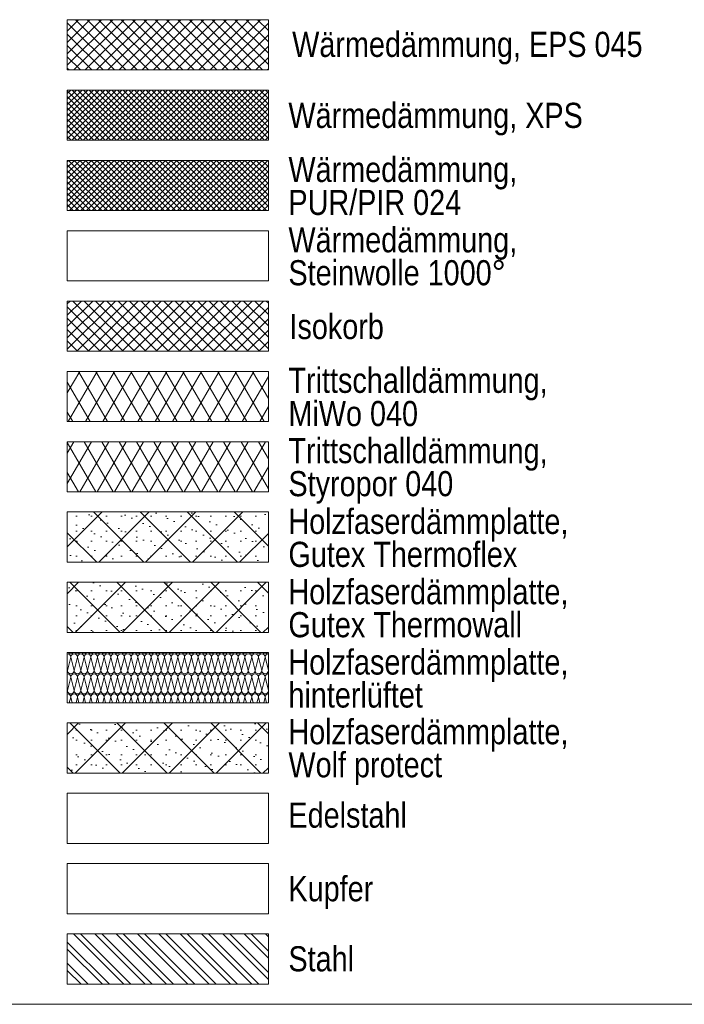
# Model space of a CAD drawing. Header units: metres. Extents: x -79 to 740, y -195 to 69.
# Tile 193 of 200: x 731.61 to 734.92, y -188.66 to -183.76. Entities that reach past the tile are written whole.
import ezdxf

# ---------------------------------------------------------------- set-up
doc = ezdxf.new("R2010")
doc.units = ezdxf.units.M
doc.header["$MEASUREMENT"] = 0
for name, color, linetype in [('00 Linien_Kreise_Splines', 7, 'Continuous'), ('Neubau_00 Schraffuren', 7, 'Continuous'), ('Neubau_90 Allgemein Beschriftung', 7, 'Continuous')]:
    doc.layers.add(name, color=color, linetype=linetype)
doc.styles.add('ERSTELLTER_STIL_2', font='ARIALN.TTF')
pattern_1 = [(45, (711.816493, -194.516433), (-0.014142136, 0.014142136), []), (135, (711.816493, -194.516433), (0.014142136, 0.014142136), [])]
pattern_2 = [(60, (711.81649, -194.51643), (-0.0649519, 0.0375), []), (120, (711.81649, -194.51643), (0.0649519, 0.0375), [])]
pattern_3 = [(45, (711.816493, -194.516433), (-0.02828427, 0.02828427), []), (135, (711.816493, -194.516433), (0.02828427, 0.02828427), [])]
pattern_4 = [(45, (711.8165, -194.51643), (-0.1166726, 0.1166726), []), (135, (711.8165, -194.51643), (0.1166726, 0.1166726), []), (90, (711.69982, -194.39976), (-0.07425, 0), [0, -0.0495, 0, -0.07425]), (155, (711.81649, -194.28309), (0.0313794, 0.06729335), [0, -0.0363, 0, -0.0627])]

# ---------------------------------------------------------------- blocks, each defined once
blk = doc.blocks.new('*X648', base_point=(711.8165, -194.5164))
at = {"layer": 'Neubau_00 Schraffuren', "color": 8, "linetype": 'Continuous', "lineweight": 18}
for p, q in [((731.8498, -186.9998), (731.8665, -186.9331)), ((731.8832, -186.9998), (731.8665, -186.9331)), ((731.8832, -186.9998), (731.8998, -186.9331)), ((731.9165, -186.9998), (731.8998, -186.9331)), ((731.9165, -186.9998), (731.9332, -186.9331)), ((731.9498, -186.9998), (731.9332, -186.9331)), ((731.9498, -186.9998), (731.9665, -186.9331)), ((731.9832, -186.9998), (731.9665, -186.9331)), ((731.9832, -186.9998), (731.9998, -186.9331)), ((732.0165, -186.9998), (731.9998, -186.9331)), ((732.0165, -186.9998), (732.0332, -186.9331)), ((732.0498, -186.9998), (732.0332, -186.9331)), ((732.0498, -186.9998), (732.0665, -186.9331)), ((732.0832, -186.9998), (732.0665, -186.9331)), ((732.0832, -186.9998), (732.0998, -186.9331)), ((732.1165, -186.9998), (732.0998, -186.9331)), ((732.1165, -186.9998), (732.1332, -186.9331)), ((732.1498, -186.9998), (732.1332, -186.9331)), ((732.1498, -186.9998), (732.1665, -186.9331)), ((732.1832, -186.9998), (732.1665, -186.9331)), ((732.1832, -186.9998), (732.1998, -186.9331)), ((732.2165, -186.9998), (732.1998, -186.9331)), ((732.2165, -186.9998), (732.2332, -186.9331)), ((732.2498, -186.9998), (732.2332, -186.9331)), ((732.2498, -186.9998), (732.2665, -186.9331)), ((732.2832, -186.9998), (732.2665, -186.9331)), ((732.2832, -186.9998), (732.2998, -186.9331)), ((732.3165, -186.9998), (732.2998, -186.9331)), ((732.3165, -186.9998), (732.3332, -186.9331)), ((732.3498, -186.9998), (732.3332, -186.9331)), ((732.3498, -186.9998), (732.3665, -186.9331)), ((732.3832, -186.9998), (732.3665, -186.9331)), ((732.3832, -186.9998), (732.3998, -186.9331)), ((732.4165, -186.9998), (732.3998, -186.9331)), ((732.4165, -186.9998), (732.4332, -186.9331)), ((732.4498, -186.9998), (732.4332, -186.9331)), ((732.4498, -186.9998), (732.4665, -186.9331)), ((732.4832, -186.9998), (732.4665, -186.9331)), ((732.4832, -186.9998), (732.4998, -186.9331)), ((732.5165, -186.9998), (732.4998, -186.9331)), ((732.5165, -186.9998), (732.5332, -186.9331)), ((732.5498, -186.9998), (732.5332, -186.9331)), ((732.5498, -186.9998), (732.5665, -186.9331)), ((732.5832, -186.9998), (732.5665, -186.9331)), ((732.5832, -186.9998), (732.5998, -186.9331)), ((732.6165, -186.9998), (732.5998, -186.9331)), ((732.6165, -186.9998), (732.6332, -186.9331)), ((732.6498, -186.9998), (732.6332, -186.9331)), ((732.6498, -186.9998), (732.6665, -186.9331)), ((732.6832, -186.9998), (732.6665, -186.9331)), ((732.6832, -186.9998), (732.6998, -186.9331)), ((732.7165, -186.9998), (732.6998, -186.9331)), ((732.7165, -186.9998), (732.7332, -186.9331)), ((732.7498, -186.9998), (732.7332, -186.9331)), ((732.7498, -186.9998), (732.7665, -186.9331)), ((732.7832, -186.9998), (732.7665, -186.9331)), ((732.7832, -186.9998), (732.7998, -186.9331)), ((732.8165, -186.9998), (732.7998, -186.9331)), ((732.8165, -186.9998), (732.8332, -186.9331)), ((732.8494, -186.998), (732.8332, -186.9331)), ((731.8498, -186.9998), (731.8494, -186.998)), ((731.8498, -187.0998), (731.8665, -187.0331)), ((731.8832, -187.0998), (731.8665, -187.0331)), ((731.8832, -187.0998), (731.8998, -187.0331)), ((731.9165, -187.0998), (731.8998, -187.0331)), ((731.9165, -187.0998), (731.9332, -187.0331)), ((731.9498, -187.0998), (731.9332, -187.0331)), ((731.9498, -187.0998), (731.9665, -187.0331)), ((731.9832, -187.0998), (731.9665, -187.0331)), ((731.9832, -187.0998), (731.9998, -187.0331)), ((732.0165, -187.0998), (731.9998, -187.0331)), ((732.0165, -187.0998), (732.0332, -187.0331)), ((732.0498, -187.0998), (732.0332, -187.0331)), ((732.0498, -187.0998), (732.0665, -187.0331)), ((732.0832, -187.0998), (732.0665, -187.0331)), ((732.0832, -187.0998), (732.0998, -187.0331)), ((732.1165, -187.0998), (732.0998, -187.0331)), ((732.1165, -187.0998), (732.1332, -187.0331)), ((732.1498, -187.0998), (732.1332, -187.0331)), ((732.1498, -187.0998), (732.1665, -187.0331)), ((732.1832, -187.0998), (732.1665, -187.0331)), ((732.1832, -187.0998), (732.1998, -187.0331)), ((732.2165, -187.0998), (732.1998, -187.0331)), ((732.2165, -187.0998), (732.2332, -187.0331)), ((732.2498, -187.0998), (732.2332, -187.0331)), ((732.2498, -187.0998), (732.2665, -187.0331)), ((732.2832, -187.0998), (732.2665, -187.0331)), ((732.2832, -187.0998), (732.2998, -187.0331)), ((732.3165, -187.0998), (732.2998, -187.0331)), ((732.3165, -187.0998), (732.3332, -187.0331)), ((732.3498, -187.0998), (732.3332, -187.0331)), ((732.3498, -187.0998), (732.3665, -187.0331)), ((732.3832, -187.0998), (732.3665, -187.0331)), ((732.3832, -187.0998), (732.3998, -187.0331)), ((732.4165, -187.0998), (732.3998, -187.0331)), ((732.4165, -187.0998), (732.4332, -187.0331)), ((732.4498, -187.0998), (732.4332, -187.0331)), ((732.4498, -187.0998), (732.4665, -187.0331)), ((732.4832, -187.0998), (732.4665, -187.0331)), ((732.4832, -187.0998), (732.4998, -187.0331)), ((732.5165, -187.0998), (732.4998, -187.0331)), ((732.5165, -187.0998), (732.5332, -187.0331)), ((732.5498, -187.0998), (732.5332, -187.0331)), ((732.5498, -187.0998), (732.5665, -187.0331)), ((732.5832, -187.0998), (732.5665, -187.0331)), ((732.5832, -187.0998), (732.5998, -187.0331)), ((732.6165, -187.0998), (732.5998, -187.0331)), ((732.6165, -187.0998), (732.6332, -187.0331)), ((732.6498, -187.0998), (732.6332, -187.0331)), ((732.6498, -187.0998), (732.6665, -187.0331)), ((732.6832, -187.0998), (732.6665, -187.0331)), ((732.6832, -187.0998), (732.6998, -187.0331)), ((732.7165, -187.0998), (732.6998, -187.0331)), ((732.7165, -187.0998), (732.7332, -187.0331)), ((732.7498, -187.0998), (732.7332, -187.0331)), ((732.7498, -187.0998), (732.7665, -187.0331)), ((732.7832, -187.0998), (732.7665, -187.0331)), ((732.7832, -187.0998), (732.7998, -187.0331)), ((732.8165, -187.0998), (732.7998, -187.0331)), ((732.8165, -187.0998), (732.8332, -187.0331)), ((732.8494, -187.098), (732.8332, -187.0331)), ((731.8498, -187.0998), (731.8494, -187.098)), ((731.8595, -187.161), (731.8665, -187.1331)), ((731.8735, -187.161), (731.8665, -187.1331)), ((731.8928, -187.161), (731.8998, -187.1331)), ((731.9068, -187.161), (731.8998, -187.1331)), ((731.9262, -187.161), (731.9332, -187.1331)), ((731.9401, -187.161), (731.9332, -187.1331)), ((731.9595, -187.161), (731.9665, -187.1331)), ((731.9735, -187.161), (731.9665, -187.1331)), ((731.9928, -187.161), (731.9998, -187.1331)), ((732.0068, -187.161), (731.9998, -187.1331)), ((732.0262, -187.161), (732.0332, -187.1331)), ((732.0401, -187.161), (732.0332, -187.1331)), ((732.0595, -187.161), (732.0665, -187.1331)), ((732.0735, -187.161), (732.0665, -187.1331)), ((732.0928, -187.161), (732.0998, -187.1331)), ((732.1068, -187.161), (732.0998, -187.1331)), ((732.1262, -187.161), (732.1332, -187.1331)), ((732.1401, -187.161), (732.1332, -187.1331)), ((732.1595, -187.161), (732.1665, -187.1331)), ((732.1735, -187.161), (732.1665, -187.1331)), ((732.1928, -187.161), (732.1998, -187.1331)), ((732.2068, -187.161), (732.1998, -187.1331)), ((732.2262, -187.161), (732.2332, -187.1331)), ((732.2401, -187.161), (732.2332, -187.1331)), ((732.2595, -187.161), (732.2665, -187.1331)), ((732.2735, -187.161), (732.2665, -187.1331)), ((732.2928, -187.161), (732.2998, -187.1331)), ((732.3068, -187.161), (732.2998, -187.1331)), ((732.3262, -187.161), (732.3332, -187.1331)), ((732.3401, -187.161), (732.3332, -187.1331)), ((732.3595, -187.161), (732.3665, -187.1331)), ((732.3735, -187.161), (732.3665, -187.1331)), ((732.3928, -187.161), (732.3998, -187.1331)), ((732.4068, -187.161), (732.3998, -187.1331)), ((732.4262, -187.161), (732.4332, -187.1331)), ((732.4401, -187.161), (732.4332, -187.1331)), ((732.4595, -187.161), (732.4665, -187.1331)), ((732.4735, -187.161), (732.4665, -187.1331)), ((732.4928, -187.161), (732.4998, -187.1331)), ((732.5068, -187.161), (732.4998, -187.1331)), ((732.5262, -187.161), (732.5332, -187.1331)), ((732.5401, -187.161), (732.5332, -187.1331)), ((732.5595, -187.161), (732.5665, -187.1331)), ((732.5735, -187.161), (732.5665, -187.1331)), ((732.5928, -187.161), (732.5998, -187.1331)), ((732.6068, -187.161), (732.5998, -187.1331)), ((732.6262, -187.161), (732.6332, -187.1331)), ((732.6401, -187.161), (732.6332, -187.1331)), ((732.6595, -187.161), (732.6665, -187.1331)), ((732.6735, -187.161), (732.6665, -187.1331)), ((732.6928, -187.161), (732.6998, -187.1331)), ((732.7068, -187.161), (732.6998, -187.1331)), ((732.7262, -187.161), (732.7332, -187.1331)), ((732.7401, -187.161), (732.7332, -187.1331)), ((732.7595, -187.161), (732.7665, -187.1331)), ((732.7735, -187.161), (732.7665, -187.1331)), ((732.7928, -187.161), (732.7998, -187.1331)), ((732.8068, -187.161), (732.7998, -187.1331)), ((732.8262, -187.161), (732.8332, -187.1331)), ((732.8401, -187.161), (732.8332, -187.1331))]:
    blk.add_line(p, q, dxfattribs=at)
for centre, start, end in [((731.8498, -186.9331), 90, 91.5324), ((731.8498, -186.9331), 0, 90), ((731.8665, -186.8998), 222.4206, 270), ((731.8665, -186.8998), 270, 317.5794), ((731.8832, -186.9331), 90, 180), ((731.8832, -186.9331), 0, 90), ((731.8998, -186.8998), 222.4206, 270), ((731.8998, -186.8998), 270, 317.5794), ((731.9165, -186.9331), 90, 180), ((731.9165, -186.9331), 0, 90), ((731.9332, -186.8998), 222.4206, 270), ((731.9332, -186.8998), 270, 317.5794), ((731.9498, -186.9331), 90, 180), ((731.9498, -186.9331), 0, 90), ((731.9665, -186.8998), 222.4206, 270), ((731.9665, -186.8998), 270, 317.5794), ((731.9832, -186.9331), 90, 180), ((731.9832, -186.9331), 0, 90), ((731.9998, -186.8998), 222.4206, 270), ((731.9998, -186.8998), 270, 317.5794), ((732.0165, -186.9331), 90, 180), ((732.0165, -186.9331), 0, 90), ((732.0332, -186.8998), 222.4206, 270), ((732.0332, -186.8998), 270, 317.5794), ((732.0498, -186.9331), 90, 180), ((732.0498, -186.9331), 0, 90), ((732.0665, -186.8998), 222.4206, 270), ((732.0665, -186.8998), 270, 317.5794), ((732.0832, -186.9331), 90, 180), ((732.0832, -186.9331), 0, 90), ((732.0998, -186.8998), 222.4206, 270), ((732.0998, -186.8998), 270, 317.5794), ((732.1165, -186.9331), 90, 180), ((732.1165, -186.9331), 0, 90), ((732.1332, -186.8998), 222.4206, 270), ((732.1332, -186.8998), 270, 317.5794), ((732.1498, -186.9331), 90, 180), ((732.1498, -186.9331), 0, 90), ((732.1665, -186.8998), 222.4206, 270), ((732.1665, -186.8998), 270, 317.5794), ((732.1832, -186.9331), 90, 180), ((732.1832, -186.9331), 0, 90), ((732.1998, -186.8998), 222.4206, 270), ((732.1998, -186.8998), 270, 317.5794), ((732.2165, -186.9331), 90, 180), ((732.2165, -186.9331), 0, 90), ((732.2332, -186.8998), 222.4206, 270), ((732.2332, -186.8998), 270, 317.5794), ((732.2498, -186.9331), 90, 180), ((732.2498, -186.9331), 0, 90), ((732.2665, -186.8998), 222.4206, 270), ((732.2665, -186.8998), 270, 317.5794), ((732.2832, -186.9331), 90, 180), ((732.2832, -186.9331), 0, 90), ((732.2998, -186.8998), 222.4206, 270), ((732.2998, -186.8998), 270, 317.5794), ((732.3165, -186.9331), 90, 180), ((732.3165, -186.9331), 0, 90), ((732.3332, -186.8998), 222.4206, 270), ((732.3332, -186.8998), 270, 317.5794), ((732.3498, -186.9331), 90, 180), ((732.3498, -186.9331), 0, 90), ((732.3665, -186.8998), 222.4206, 270), ((732.3665, -186.8998), 270, 317.5794), ((732.3832, -186.9331), 90, 180), ((732.3832, -186.9331), 0, 90), ((732.3998, -186.8998), 222.4206, 270), ((732.3998, -186.8998), 270, 317.5794), ((732.4165, -186.9331), 90, 180), ((732.4165, -186.9331), 0, 90), ((732.4332, -186.8998), 222.4206, 270), ((732.4332, -186.8998), 270, 317.5794), ((732.4498, -186.9331), 90, 180), ((732.4498, -186.9331), 0, 90), ((732.4665, -186.8998), 222.4206, 270), ((732.4665, -186.8998), 270, 317.5794), ((732.4832, -186.9331), 90, 180), ((732.4832, -186.9331), 0, 90), ((732.4998, -186.8998), 222.4206, 270), ((732.4998, -186.8998), 270, 317.5794), ((732.5165, -186.9331), 90, 180), ((732.5165, -186.9331), 0, 90), ((732.5332, -186.8998), 222.4206, 270), ((732.5332, -186.8998), 270, 317.5794), ((732.5498, -186.9331), 90, 180), ((732.5498, -186.9331), 0, 90), ((732.5665, -186.8998), 222.4206, 270), ((732.5665, -186.8998), 270, 317.5794), ((732.5832, -186.9331), 90, 180), ((732.5832, -186.9331), 0, 90), ((732.5998, -186.8998), 222.4206, 270), ((732.5998, -186.8998), 270, 317.5794), ((732.6165, -186.9331), 90, 180), ((732.6165, -186.9331), 0, 90), ((732.6332, -186.8998), 222.4206, 270), ((732.6332, -186.8998), 270, 317.5794), ((732.6498, -186.9331), 90, 180), ((732.6498, -186.9331), 0, 90), ((732.6665, -186.8998), 222.4206, 270), ((732.6665, -186.8998), 270, 317.5794), ((732.6832, -186.9331), 90, 180), ((732.6832, -186.9331), 0, 90), ((732.6998, -186.8998), 222.4206, 270), ((732.6998, -186.8998), 270, 317.5794), ((732.7165, -186.9331), 90, 180), ((732.7165, -186.9331), 0, 90), ((732.7332, -186.8998), 222.4206, 270), ((732.7332, -186.8998), 270, 317.5794), ((732.7498, -186.9331), 90, 180), ((732.7498, -186.9331), 0, 90), ((732.7665, -186.8998), 222.4206, 270), ((732.7665, -186.8998), 270, 317.5794), ((732.7832, -186.9331), 90, 180), ((732.7832, -186.9331), 0, 90), ((732.7998, -186.8998), 222.4206, 270), ((732.7998, -186.8998), 270, 317.5794), ((732.8165, -186.9331), 90, 180), ((732.8165, -186.9331), 0, 90), ((732.8332, -186.8998), 222.4206, 270), ((732.8332, -186.8998), 270, 317.5794), ((732.8498, -186.9331), 91.5324, 180), ((731.8332, -186.9998), 346.7198, 0), ((731.8498, -187.0331), 90, 91.5324), ((731.8665, -186.9998), 180, 270), ((731.8498, -187.0331), 0, 90), ((731.8665, -186.9998), 270, 0), ((731.8832, -187.0331), 90, 180), ((731.8998, -186.9998), 180, 270), ((731.8832, -187.0331), 0, 90), ((731.8998, -186.9998), 270, 0), ((731.9165, -187.0331), 90, 180), ((731.9332, -186.9998), 180, 270), ((731.9165, -187.0331), 0, 90), ((731.9332, -186.9998), 270, 0), ((731.9498, -187.0331), 90, 180), ((731.9665, -186.9998), 180, 270), ((731.9498, -187.0331), 0, 90), ((731.9665, -186.9998), 270, 0), ((731.9832, -187.0331), 90, 180), ((731.9998, -186.9998), 180, 270), ((731.9832, -187.0331), 0, 90), ((731.9998, -186.9998), 270, 0), ((732.0165, -187.0331), 90, 180), ((732.0332, -186.9998), 180, 270), ((732.0165, -187.0331), 0, 90), ((732.0332, -186.9998), 270, 0), ((732.0498, -187.0331), 90, 180), ((732.0665, -186.9998), 180, 270), ((732.0498, -187.0331), 0, 90), ((732.0665, -186.9998), 270, 0), ((732.0832, -187.0331), 90, 180), ((732.0998, -186.9998), 180, 270), ((732.0832, -187.0331), 0, 90), ((732.0998, -186.9998), 270, 0), ((732.1165, -187.0331), 90, 180), ((732.1332, -186.9998), 180, 270), ((732.1165, -187.0331), 0, 90), ((732.1332, -186.9998), 270, 0), ((732.1498, -187.0331), 90, 180), ((732.1665, -186.9998), 180, 270), ((732.1498, -187.0331), 0, 90), ((732.1665, -186.9998), 270, 0), ((732.1832, -187.0331), 90, 180), ((732.1998, -186.9998), 180, 270), ((732.1832, -187.0331), 0, 90), ((732.1998, -186.9998), 270, 0), ((732.2165, -187.0331), 90, 180), ((732.2332, -186.9998), 180, 270), ((732.2165, -187.0331), 0, 90), ((732.2332, -186.9998), 270, 0), ((732.2498, -187.0331), 90, 180), ((732.2665, -186.9998), 180, 270), ((732.2498, -187.0331), 0, 90), ((732.2665, -186.9998), 270, 0), ((732.2832, -187.0331), 90, 180), ((732.2998, -186.9998), 180, 270), ((732.2832, -187.0331), 0, 90), ((732.2998, -186.9998), 270, 0), ((732.3165, -187.0331), 90, 180), ((732.3332, -186.9998), 180, 270), ((732.3165, -187.0331), 0, 90), ((732.3332, -186.9998), 270, 0), ((732.3498, -187.0331), 90, 180), ((732.3665, -186.9998), 180, 270), ((732.3498, -187.0331), 0, 90), ((732.3665, -186.9998), 270, 0), ((732.3832, -187.0331), 90, 180), ((732.3998, -186.9998), 180, 270), ((732.3832, -187.0331), 0, 90), ((732.3998, -186.9998), 270, 0), ((732.4165, -187.0331), 90, 180), ((732.4332, -186.9998), 180, 270), ((732.4165, -187.0331), 0, 90), ((732.4332, -186.9998), 270, 0), ((732.4498, -187.0331), 90, 180), ((732.4665, -186.9998), 180, 270), ((732.4498, -187.0331), 0, 90), ((732.4665, -186.9998), 270, 0), ((732.4832, -187.0331), 90, 180), ((732.4998, -186.9998), 180, 270), ((732.4832, -187.0331), 0, 90), ((732.4998, -186.9998), 270, 0), ((732.5165, -187.0331), 90, 180), ((732.5332, -186.9998), 180, 270), ((732.5165, -187.0331), 0, 90), ((732.5332, -186.9998), 270, 0), ((732.5498, -187.0331), 90, 180), ((732.5665, -186.9998), 180, 270), ((732.5498, -187.0331), 0, 90), ((732.5665, -186.9998), 270, 0), ((732.5832, -187.0331), 90, 180), ((732.5998, -186.9998), 180, 270), ((732.5832, -187.0331), 0, 90), ((732.5998, -186.9998), 270, 0), ((732.6165, -187.0331), 90, 180), ((732.6332, -186.9998), 180, 270), ((732.6165, -187.0331), 0, 90), ((732.6332, -186.9998), 270, 0), ((732.6498, -187.0331), 90, 180), ((732.6665, -186.9998), 180, 270), ((732.6498, -187.0331), 0, 90), ((732.6665, -186.9998), 270, 0), ((732.6832, -187.0331), 90, 180), ((732.6998, -186.9998), 180, 270), ((732.6832, -187.0331), 0, 90), ((732.6998, -186.9998), 270, 0), ((732.7165, -187.0331), 90, 180), ((732.7332, -186.9998), 180, 270), ((732.7165, -187.0331), 0, 90), ((732.7332, -186.9998), 270, 0), ((732.7498, -187.0331), 90, 180), ((732.7665, -186.9998), 180, 270), ((732.7498, -187.0331), 0, 90), ((732.7665, -186.9998), 270, 0), ((732.7832, -187.0331), 90, 180), ((732.7998, -186.9998), 180, 270), ((732.7832, -187.0331), 0, 90), ((732.7998, -186.9998), 270, 0), ((732.8165, -187.0331), 90, 180), ((732.8332, -186.9998), 180, 270), ((732.8165, -187.0331), 0, 90), ((732.8332, -186.9998), 270, 346.7198), ((732.8498, -187.0331), 91.5324, 180), ((731.8332, -187.0998), 346.7198, 0), ((731.8498, -187.1331), 90, 91.5324), ((731.8665, -187.0998), 180, 270), ((731.8498, -187.1331), 0, 90), ((731.8665, -187.0998), 270, 0), ((731.8832, -187.1331), 90, 180), ((731.8998, -187.0998), 180, 270), ((731.8832, -187.1331), 0, 90), ((731.8998, -187.0998), 270, 0), ((731.9165, -187.1331), 90, 180), ((731.9332, -187.0998), 180, 270), ((731.9165, -187.1331), 0, 90), ((731.9332, -187.0998), 270, 0), ((731.9498, -187.1331), 90, 180), ((731.9665, -187.0998), 180, 270), ((731.9498, -187.1331), 0, 90), ((731.9665, -187.0998), 270, 0), ((731.9832, -187.1331), 90, 180), ((731.9998, -187.0998), 180, 270), ((731.9832, -187.1331), 0, 90), ((731.9998, -187.0998), 270, 0), ((732.0165, -187.1331), 90, 180), ((732.0332, -187.0998), 180, 270), ((732.0165, -187.1331), 0, 90), ((732.0332, -187.0998), 270, 0), ((732.0498, -187.1331), 90, 180), ((732.0665, -187.0998), 180, 270), ((732.0498, -187.1331), 0, 90), ((732.0665, -187.0998), 270, 0), ((732.0832, -187.1331), 90, 180), ((732.0998, -187.0998), 180, 270), ((732.0832, -187.1331), 0, 90), ((732.0998, -187.0998), 270, 0), ((732.1165, -187.1331), 90, 180), ((732.1332, -187.0998), 180, 270), ((732.1165, -187.1331), 0, 90), ((732.1332, -187.0998), 270, 0), ((732.1498, -187.1331), 90, 180), ((732.1665, -187.0998), 180, 270), ((732.1498, -187.1331), 0, 90), ((732.1665, -187.0998), 270, 0), ((732.1832, -187.1331), 90, 180), ((732.1998, -187.0998), 180, 270), ((732.1832, -187.1331), 0, 90), ((732.1998, -187.0998), 270, 0), ((732.2165, -187.1331), 90, 180), ((732.2332, -187.0998), 180, 270), ((732.2165, -187.1331), 0, 90), ((732.2332, -187.0998), 270, 0), ((732.2498, -187.1331), 90, 180), ((732.2665, -187.0998), 180, 270), ((732.2498, -187.1331), 0, 90), ((732.2665, -187.0998), 270, 0), ((732.2832, -187.1331), 90, 180), ((732.2998, -187.0998), 180, 270), ((732.2832, -187.1331), 0, 90), ((732.2998, -187.0998), 270, 0), ((732.3165, -187.1331), 90, 180), ((732.3332, -187.0998), 180, 270), ((732.3165, -187.1331), 0, 90), ((732.3332, -187.0998), 270, 0), ((732.3498, -187.1331), 90, 180), ((732.3665, -187.0998), 180, 270), ((732.3498, -187.1331), 0, 90), ((732.3665, -187.0998), 270, 0), ((732.3832, -187.1331), 90, 180), ((732.3998, -187.0998), 180, 270), ((732.3832, -187.1331), 0, 90), ((732.3998, -187.0998), 270, 0), ((732.4165, -187.1331), 90, 180), ((732.4332, -187.0998), 180, 270), ((732.4165, -187.1331), 0, 90), ((732.4332, -187.0998), 270, 0), ((732.4498, -187.1331), 90, 180), ((732.4665, -187.0998), 180, 270), ((732.4498, -187.1331), 0, 90), ((732.4665, -187.0998), 270, 0), ((732.4832, -187.1331), 90, 180), ((732.4998, -187.0998), 180, 270), ((732.4832, -187.1331), 0, 90), ((732.4998, -187.0998), 270, 0), ((732.5165, -187.1331), 90, 180), ((732.5332, -187.0998), 180, 270), ((732.5165, -187.1331), 0, 90), ((732.5332, -187.0998), 270, 0), ((732.5498, -187.1331), 90, 180), ((732.5665, -187.0998), 180, 270), ((732.5498, -187.1331), 0, 90), ((732.5665, -187.0998), 270, 0), ((732.5832, -187.1331), 90, 180), ((732.5998, -187.0998), 180, 270), ((732.5832, -187.1331), 0, 90), ((732.5998, -187.0998), 270, 0), ((732.6165, -187.1331), 90, 180), ((732.6332, -187.0998), 180, 270), ((732.6165, -187.1331), 0, 90), ((732.6332, -187.0998), 270, 0), ((732.6498, -187.1331), 90, 180), ((732.6665, -187.0998), 180, 270), ((732.6498, -187.1331), 0, 90), ((732.6665, -187.0998), 270, 0), ((732.6832, -187.1331), 90, 180), ((732.6998, -187.0998), 180, 270), ((732.6832, -187.1331), 0, 90), ((732.6998, -187.0998), 270, 0), ((732.7165, -187.1331), 90, 180), ((732.7332, -187.0998), 180, 270), ((732.7165, -187.1331), 0, 90), ((732.7332, -187.0998), 270, 0), ((732.7498, -187.1331), 90, 180), ((732.7665, -187.0998), 180, 270), ((732.7498, -187.1331), 0, 90), ((732.7665, -187.0998), 270, 0), ((732.7832, -187.1331), 90, 180), ((732.7998, -187.0998), 180, 270), ((732.7832, -187.1331), 0, 90), ((732.7998, -187.0998), 270, 0), ((732.8165, -187.1331), 90, 180), ((732.8332, -187.0998), 180, 270), ((732.8165, -187.1331), 0, 90), ((732.8332, -187.0998), 270, 346.7198), ((732.8498, -187.1331), 91.5324, 180)]:
    blk.add_arc(centre, 0.0167, start, end, dxfattribs=at)

msp = doc.modelspace()

# ---------------------------------------------------------------- hatches: boundary and pattern name
at = {"layer": 'Neubau_00 Schraffuren', "linetype": 'Continuous', "lineweight": 18}
h = msp.add_hatch(dxfattribs=at)
h.set_pattern_fill('Dämmung_hart_1_0002', color=8, style=0, pattern_type=2)
h.set_pattern_definition(pattern_3)
h.paths.add_polyline_path([(732.8494, -183.761), (731.8494, -183.761), (731.8494, -184.011), (732.8494, -184.011)])
h = msp.add_hatch(dxfattribs=at)
h.set_pattern_fill('Dämmung_hart_2_0002', color=8, style=0, pattern_type=2)
h.set_pattern_definition(pattern_1)
h.paths.add_polyline_path([(731.8494, -184.111), (731.8494, -184.361), (732.8494, -184.361), (732.8494, -184.111)])
h = msp.add_hatch(dxfattribs=at)
h.set_pattern_fill('Dämmung_hart_2_0002', color=9, style=0, pattern_type=2)
h.set_pattern_definition(pattern_1)
h.paths.add_polyline_path([(731.8494, -184.461), (732.8494, -184.461), (732.8494, -184.711), (731.8494, -184.711)])
h = msp.add_hatch(dxfattribs=at)
h.set_pattern_fill('Dämmung_hart_1_0002', color=8, style=0, pattern_type=2)
h.set_pattern_definition(pattern_3)
h.paths.add_polyline_path([(732.8494, -185.161), (731.8494, -185.161), (731.8494, -185.411), (732.8494, -185.411)])
h = msp.add_hatch(dxfattribs=at)
h.set_pattern_fill('Dämmung_weich_0002', color=8, style=0, pattern_type=2)
h.set_pattern_definition(pattern_2)
h.paths.add_polyline_path([(731.8494, -185.511), (732.8494, -185.511), (732.8494, -185.761), (731.8494, -185.761)])
h = msp.add_hatch(dxfattribs=at)
h.set_pattern_fill('Dämmung_weich_0002', color=8, style=0, pattern_type=2)
h.set_pattern_definition(pattern_2)
h.paths.add_polyline_path([(731.8494, -185.861), (732.8494, -185.861), (732.8494, -186.111), (731.8494, -186.111)])
h = msp.add_hatch(dxfattribs=at)
h.set_pattern_fill('Planung_Bauliche_Anlage__3B', color=8, style=0, pattern_type=2)
h.set_pattern_definition(pattern_4)
h.paths.add_polyline_path([(732.8494, -186.211), (731.8494, -186.211), (731.8494, -186.461), (732.8494, -186.461)])
h = msp.add_hatch(dxfattribs=at)
h.set_pattern_fill('Planung_Bauliche_Anlage__3B', color=8, style=0, pattern_type=2)
h.set_pattern_definition(pattern_4)
h.paths.add_polyline_path([(732.8494, -186.561), (731.8494, -186.561), (731.8494, -186.811), (732.8494, -186.811)])
h = msp.add_hatch(dxfattribs=at)
h.set_pattern_fill('Planung_Bauliche_Anlage__3B', color=8, style=0, pattern_type=2)
h.set_pattern_definition(pattern_4)
h.paths.add_polyline_path([(732.8494, -187.261), (731.8494, -187.261), (731.8494, -187.511), (732.8494, -187.511)])
at = {"layer": 'Neubau_00 Schraffuren', "linetype": 'Continuous', "lineweight": 13}
h = msp.add_hatch(dxfattribs=at)
h.set_pattern_fill('Metall_Stahl_0002', style=0, pattern_type=2)
h.set_pattern_definition([(135, (711.81649, -194.51643), (0.053033, 0.053033), []), (135, (711.798816, -194.53411), (0.053033, 0.053033), [])])
h.paths.add_polyline_path([(731.8494, -188.311), (732.8494, -188.311), (732.8494, -188.561), (731.8494, -188.561)])

# ---------------------------------------------------------------- linework, layer by layer
at = {"layer": '00 Linien_Kreise_Splines', "color": 7, "linetype": 'Continuous', "lineweight": 13}
msp.add_line((737.916, -188.661), (728.666, -188.661), dxfattribs=at)
at = {"layer": 'Neubau_00 Schraffuren', "color": 7, "linetype": 'Continuous', "lineweight": 13, "flags": 128}
for points in [[(732.8494, -183.761), (731.8494, -183.761), (731.8494, -184.011), (732.8494, -184.011)], [(732.8494, -185.161), (731.8494, -185.161), (731.8494, -185.411), (732.8494, -185.411)], [(732.8494, -186.211), (731.8494, -186.211), (731.8494, -186.461), (732.8494, -186.461)], [(732.8494, -186.561), (731.8494, -186.561), (731.8494, -186.811), (732.8494, -186.811)], [(732.8494, -186.911), (731.8494, -186.911), (731.8494, -187.161), (732.8494, -187.161)], [(732.8494, -187.261), (731.8494, -187.261), (731.8494, -187.511), (732.8494, -187.511)]]:
    msp.add_lwpolyline(points, close=True, dxfattribs=at)
at = {"layer": 'Neubau_00 Schraffuren', "color": 7, "linetype": 'Continuous', "lineweight": 18, "flags": 128}
for points in [[(731.8494, -184.111), (731.8494, -184.361), (732.8494, -184.361), (732.8494, -184.111)], [(731.8494, -184.461), (732.8494, -184.461), (732.8494, -184.711), (731.8494, -184.711)], [(731.8494, -184.811), (732.8494, -184.811), (732.8494, -185.061), (731.8494, -185.061)], [(731.8494, -185.511), (732.8494, -185.511), (732.8494, -185.761), (731.8494, -185.761)], [(731.8494, -185.861), (732.8494, -185.861), (732.8494, -186.111), (731.8494, -186.111)], [(731.8494, -187.611), (732.8494, -187.611), (732.8494, -187.861), (731.8494, -187.861)], [(731.8494, -188.211), (732.8494, -188.211), (732.8494, -187.961), (731.8494, -187.961)], [(731.8494, -188.311), (732.8494, -188.311), (732.8494, -188.561), (731.8494, -188.561)]]:
    msp.add_lwpolyline(points, close=True, dxfattribs=at)

# ---------------------------------------------------------------- block references
at = {"layer": 'Neubau_00 Schraffuren', "color": 8, "linetype": 'Continuous', "lineweight": 18}
msp.add_blockref('*X648', (711.8165, -194.5164), dxfattribs=at)

# ---------------------------------------------------------------- texts
at = {"layer": 'Neubau_90 Allgemein Beschriftung', "color": 7, "linetype": 'Continuous', "lineweight": 13, "char_height": 0.125, "style": 'ERSTELLTER_STIL_2'}
for s, insert, attachment_point in [('\\A1;{\\pqr;\\fArial Narrow|b0|i0|c0|p0;\\W1.000000;Wärmedämmung, EPS 04\\fArial Narrow|b0|i0|c0|p0;\\W1.000000;5}', (734.7108, -183.984), 9), ('\\A1;{\\pql;\\fArial Narrow|b0|i0|c0|p0;\\W1.000000;Wärmedämmung\\fArial Narrow|b0|i0|c0|p0;\\W1.000000;,\\fArial Narrow|b0|i0|c0|p0;\\W1.000000; XPS}', (732.9494, -184.3373), 7), ('\\A1;{\\pqr;\\fArial Narrow|b0|i0|c0|p0;\\W1.000000;Isokorb}', (733.424, -185.3523), 9), ('\\A1;{\\pql;\\fArial Narrow|b0|i0|c0|p0;\\W1.000000;Edelstahl}', (732.9494, -187.7838), 7), ('\\A1;{\\pql;\\fArial Narrow|b0|i0|c0|p0;\\W1.000000;Kupfer}', (732.9494, -188.186), 7), ('\\A1;{\\pql;\\fArial Narrow|b0|i0|c0|p0;\\W1.000000;Stahl}', (732.9494, -188.4987), 7)]:
    msp.add_mtext(s, dxfattribs=dict(at, insert=insert, attachment_point=attachment_point))
for s, insert, attachment_point, line_spacing_factor in [('\\A1;{\\pql;\\fArial Narrow|b0|i0|c0|p0;\\W1.000000;Wärmedämmung, \\P\\pql;\\fArial Narrow|b0|i0|c0|p0;\\W1.000000;PUR/PIR 024}', (732.9494, -184.5891), 4, 0.787266), ('\\A1;{\\pql;\\fArial Narrow|b0|i0|c0|p0;\\W1.000000;Wärmedämmung, \\P\\pql;\\fArial Narrow|b0|i0|c0|p0;\\W1.000000;Steinwolle 1000°}', (732.9494, -184.9391), 4, 0.787266), ('\\A1;{\\pql;\\fArial Narrow|b0|i0|c0|p0;\\W1.000000;Trittschalldämmung, \\P\\pql;\\fArial Narrow|b0|i0|c0|p0;\\W1.000000;MiWo 040}', (732.9494, -185.6391), 4, 0.793435), ('\\A1;{\\pql;\\fArial Narrow|b0|i0|c0|p0;\\W1.000000;Trittschalldämmung, \\P\\pql;\\fArial Narrow|b0|i0|c0|p0;\\W1.000000;Styropor 040}', (732.9494, -186.0066), 4, 0.788961), ('\\A1;{\\pql;\\fArial Narrow|b0|i0|c0|p0;\\W1.000000;Holzfaserdämmplatte, \\P\\pql;\\fArial Narrow|b0|i0|c0|p0;\\W1.000000;Gutex Thermoflex}', (732.9494, -186.4861), 7, 0.787746), ('\\A1;{\\pql;\\fArial Narrow|b0|i0|c0|p0;\\W1.000000;Holzfaserdämmplatte, \\P\\pql;\\fArial Narrow|b0|i0|c0|p0;\\W1.000000;Gutex Thermowall}', (732.9494, -186.8361), 7, 0.787746), ('\\A1;{\\pql;\\fArial Narrow|b0|i0|c0|p0;\\W1.000000;Holzfaserdämmplatte, \\P\\pql;\\fArial Narrow|b0|i0|c0|p0;\\W1.000000;hinterlüftet}', (732.9494, -187.186), 7, 0.787421), ('\\A1;{\\pql;\\fArial Narrow|b0|i0|c0|p0;\\W1.000000;Holzfaserdämmplatte, \\P\\pql;\\fArial Narrow|b0|i0|c0|p0;\\W1.000000;Wolf protect}', (732.9494, -187.569), 7, 0.789193)]:
    msp.add_mtext(s, dxfattribs=dict(at, insert=insert, attachment_point=attachment_point, line_spacing_factor=line_spacing_factor))

doc.saveas('drawing.dxf')
